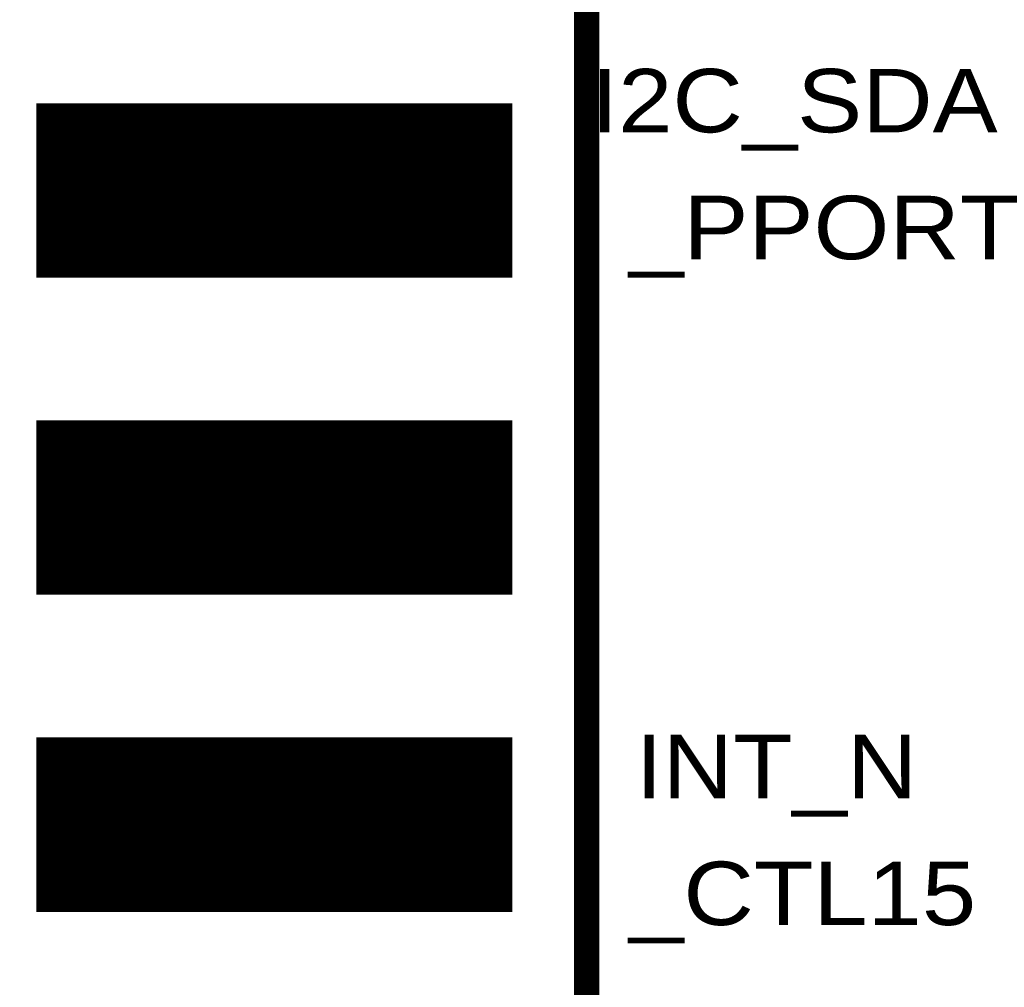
# Model space of a CAD drawing. Extents: x -0.1 to 58.6, y -0.1 to 66.1.
# Tile 17 of 29: x 21 to 28.8, y 31.9 to 39.6. Entities that reach past the tile are written whole.
import ezdxf

# ---------------------------------------------------------------- set-up
doc = ezdxf.new("R2010")
doc.units = 0
for name, color, linetype in [('PG_SILKSCREEN_TOP', 5, 'CONTINUOUS'), ('PIN_SOLDERMASK_TOP', 9, 'CONTINUOUS'), ('PIN_TOP', 8, 'CONTINUOUS')]:
    doc.layers.add(name, color=color, linetype=linetype)

msp = doc.modelspace()

# ---------------------------------------------------------------- linework, layer by layer
at = {"layer": 'PG_SILKSCREEN_TOP', "const_width": 0.2032}
msp.add_lwpolyline([(15.496217, 11.588999), (25.503817, 11.588999), (25.503817, 54.768999), (15.496217, 54.768999)], close=True, dxfattribs=at)
at = {"layer": 'PIN_SOLDERMASK_TOP', "const_width": 0.01}
for points in [[(21.101919, 37.5655), (21.101919, 38.952498), (24.901916, 38.952498), (24.901916, 37.5655)], [(21.101919, 35.0255), (21.101919, 36.412498), (24.901916, 36.412498), (24.901916, 35.0255)], [(21.101919, 32.4855), (21.101919, 33.872498), (24.901916, 33.872498), (24.901916, 32.4855)]]:
    msp.add_lwpolyline(points, close=True, dxfattribs=at)
for points in [[(21.101919, 38.949922), (24.901916, 38.949922)], [(21.101919, 38.939922), (24.901916, 38.939922)], [(21.101919, 38.929922), (24.901916, 38.929922)], [(21.101919, 38.919922), (24.901916, 38.919922)], [(21.101919, 38.909922), (24.901916, 38.909922)], [(21.101919, 38.899922), (24.901916, 38.899922)], [(21.101919, 38.889922), (24.901916, 38.889922)], [(21.101919, 38.879922), (24.901916, 38.879922)], [(21.101919, 38.869922), (24.901916, 38.869922)], [(21.101919, 38.859922), (24.901916, 38.859922)], [(21.101919, 38.849922), (24.901916, 38.849922)], [(21.101919, 38.839922), (24.901916, 38.839922)], [(21.101919, 38.829922), (24.901916, 38.829922)], [(21.101919, 38.819922), (24.901916, 38.819922)], [(21.101919, 38.809922), (24.901916, 38.809922)], [(21.101919, 38.799922), (24.901916, 38.799922)], [(21.101919, 38.789922), (24.901916, 38.789922)], [(21.101919, 38.779922), (24.901916, 38.779922)], [(21.101919, 38.769922), (24.901916, 38.769922)], [(21.101919, 38.759922), (24.901916, 38.759922)], [(21.101919, 38.749923), (24.901916, 38.749923)], [(21.101919, 38.739923), (24.901916, 38.739923)], [(21.101919, 38.729923), (24.901916, 38.729923)], [(21.101919, 38.719923), (24.901916, 38.719923)], [(21.101919, 38.709923), (24.901916, 38.709923)], [(21.101919, 38.699923), (24.901916, 38.699923)], [(21.101919, 38.689923), (24.901916, 38.689923)], [(21.101919, 38.679923), (24.901916, 38.679923)], [(21.101919, 38.669923), (24.901916, 38.669923)], [(21.101919, 38.659923), (24.901916, 38.659923)], [(21.101919, 38.649923), (24.901916, 38.649923)], [(21.101919, 38.639923), (24.901916, 38.639923)], [(21.101919, 38.629923), (24.901916, 38.629923)], [(21.101919, 38.619923), (24.901916, 38.619923)], [(21.101919, 38.609923), (24.901916, 38.609923)], [(21.101919, 38.599923), (24.901916, 38.599923)], [(21.101919, 38.589923), (24.901916, 38.589923)], [(21.101919, 38.579923), (24.901916, 38.579923)], [(21.101919, 38.569923), (24.901916, 38.569923)], [(21.101919, 38.559923), (24.901916, 38.559923)], [(21.101919, 38.549923), (24.901916, 38.549923)], [(21.101919, 38.539923), (24.901916, 38.539923)], [(21.101919, 38.529923), (24.901916, 38.529923)], [(21.101919, 38.519923), (24.901916, 38.519923)], [(21.101919, 38.509923), (24.901916, 38.509923)], [(21.101919, 38.499923), (24.901916, 38.499923)], [(21.101919, 38.489923), (24.901916, 38.489923)], [(21.101919, 38.479923), (24.901916, 38.479923)], [(21.101919, 38.469923), (24.901916, 38.469923)], [(21.101919, 38.459923), (24.901916, 38.459923)], [(21.101919, 38.449923), (24.901916, 38.449923)], [(21.101919, 38.439923), (24.901916, 38.439923)], [(21.101919, 38.429923), (24.901916, 38.429923)], [(21.101919, 38.419923), (24.901916, 38.419923)], [(21.101919, 38.409923), (24.901916, 38.409923)], [(21.101919, 38.399923), (24.901916, 38.399923)], [(21.101919, 38.389923), (24.901916, 38.389923)], [(21.101919, 38.379923), (24.901916, 38.379923)], [(21.101919, 38.369923), (24.901916, 38.369923)], [(21.101919, 38.359923), (24.901916, 38.359923)], [(21.101919, 38.349923), (24.901916, 38.349923)], [(21.101919, 38.339923), (24.901916, 38.339923)], [(21.101919, 38.329923), (24.901916, 38.329923)], [(21.101919, 38.319923), (24.901916, 38.319923)], [(21.101919, 38.309923), (24.901916, 38.309923)], [(21.101919, 38.299923), (24.901916, 38.299923)], [(21.101919, 38.289923), (24.901916, 38.289923)], [(21.101919, 38.279923), (24.901916, 38.279923)], [(21.101919, 38.269923), (24.901916, 38.269923)], [(21.101919, 38.259923), (24.901916, 38.259923)], [(21.101919, 38.249923), (24.901916, 38.249923)], [(21.101919, 38.239924), (24.901916, 38.239924)], [(21.101919, 38.229924), (24.901916, 38.229924)], [(21.101919, 38.219924), (24.901916, 38.219924)], [(21.101919, 38.209924), (24.901916, 38.209924)], [(21.101919, 38.199924), (24.901916, 38.199924)], [(21.101919, 38.189924), (24.901916, 38.189924)], [(21.101919, 38.179924), (24.901916, 38.179924)], [(21.101919, 38.169924), (24.901916, 38.169924)], [(21.101919, 38.159924), (24.901916, 38.159924)], [(21.101919, 38.149924), (24.901916, 38.149924)], [(21.101919, 38.139924), (24.901916, 38.139924)], [(21.101919, 38.129924), (24.901916, 38.129924)], [(21.101919, 38.119924), (24.901916, 38.119924)], [(21.101919, 38.109924), (24.901916, 38.109924)], [(21.101919, 38.099924), (24.901916, 38.099924)], [(21.101919, 38.089924), (24.901916, 38.089924)], [(21.101919, 38.079924), (24.901916, 38.079924)], [(21.101919, 38.069924), (24.901916, 38.069924)], [(21.101919, 38.059924), (24.901916, 38.059924)], [(21.101919, 38.049924), (24.901916, 38.049924)], [(21.101919, 38.039924), (24.901916, 38.039924)], [(21.101919, 38.029924), (24.901916, 38.029924)], [(21.101919, 38.019924), (24.901916, 38.019924)], [(21.101919, 38.009924), (24.901916, 38.009924)], [(21.101919, 37.999924), (24.901916, 37.999924)], [(21.101919, 37.989924), (24.901916, 37.989924)], [(21.101919, 37.979924), (24.901916, 37.979924)], [(21.101919, 37.969924), (24.901916, 37.969924)], [(21.101919, 37.959924), (24.901916, 37.959924)], [(21.101919, 37.949924), (24.901916, 37.949924)], [(21.101919, 37.939924), (24.901916, 37.939924)], [(21.101919, 37.929924), (24.901916, 37.929924)], [(21.101919, 37.919924), (24.901916, 37.919924)], [(21.101919, 37.909924), (24.901916, 37.909924)], [(21.101919, 37.899924), (24.901916, 37.899924)], [(21.101919, 37.889924), (24.901916, 37.889924)], [(21.101919, 37.879924), (24.901916, 37.879924)], [(21.101919, 37.869924), (24.901916, 37.869924)], [(21.101919, 37.859924), (24.901916, 37.859924)], [(21.101919, 37.849924), (24.901916, 37.849924)], [(21.101919, 37.839924), (24.901916, 37.839924)], [(21.101919, 37.829924), (24.901916, 37.829924)], [(21.101919, 37.819924), (24.901916, 37.819924)], [(21.101919, 37.809924), (24.901916, 37.809924)], [(21.101919, 37.799924), (24.901916, 37.799924)], [(21.101919, 37.789924), (24.901916, 37.789924)], [(21.101919, 37.779924), (24.901916, 37.779924)], [(21.101919, 37.769924), (24.901916, 37.769924)], [(21.101919, 37.759924), (24.901916, 37.759924)], [(21.101919, 37.749924), (24.901916, 37.749924)], [(21.101919, 37.739925), (24.901916, 37.739925)], [(21.101919, 37.729925), (24.901916, 37.729925)], [(21.101919, 37.719925), (24.901916, 37.719925)], [(21.101919, 37.709925), (24.901916, 37.709925)], [(21.101919, 37.699925), (24.901916, 37.699925)], [(21.101919, 37.689925), (24.901916, 37.689925)], [(21.101919, 37.679925), (24.901916, 37.679925)], [(21.101919, 37.669925), (24.901916, 37.669925)], [(21.101919, 37.659925), (24.901916, 37.659925)], [(21.101919, 37.649925), (24.901916, 37.649925)], [(21.101919, 37.639925), (24.901916, 37.639925)], [(21.101919, 37.629925), (24.901916, 37.629925)], [(21.101919, 37.619925), (24.901916, 37.619925)], [(21.101919, 37.609925), (24.901916, 37.609925)], [(21.101919, 37.599925), (24.901916, 37.599925)], [(21.101919, 37.589925), (24.901916, 37.589925)], [(21.101919, 37.579925), (24.901916, 37.579925)], [(21.101919, 37.569925), (24.901916, 37.569925)], [(21.101919, 36.409927), (24.901916, 36.409927)], [(21.101919, 36.399927), (24.901916, 36.399927)], [(21.101919, 36.389927), (24.901916, 36.389927)], [(21.101919, 36.379927), (24.901916, 36.379927)], [(21.101919, 36.369927), (24.901916, 36.369927)], [(21.101919, 36.359927), (24.901916, 36.359927)], [(21.101919, 36.349927), (24.901916, 36.349927)], [(21.101919, 36.339927), (24.901916, 36.339927)], [(21.101919, 36.329927), (24.901916, 36.329927)], [(21.101919, 36.319927), (24.901916, 36.319927)], [(21.101919, 36.309927), (24.901916, 36.309927)], [(21.101919, 36.299927), (24.901916, 36.299927)], [(21.101919, 36.289927), (24.901916, 36.289927)], [(21.101919, 36.279927), (24.901916, 36.279927)], [(21.101919, 36.269927), (24.901916, 36.269927)], [(21.101919, 36.259927), (24.901916, 36.259927)], [(21.101919, 36.249927), (24.901916, 36.249927)], [(21.101919, 36.239928), (24.901916, 36.239928)], [(21.101919, 36.229928), (24.901916, 36.229928)], [(21.101919, 36.219928), (24.901916, 36.219928)], [(21.101919, 36.209928), (24.901916, 36.209928)], [(21.101919, 36.199928), (24.901916, 36.199928)], [(21.101919, 36.189928), (24.901916, 36.189928)], [(21.101919, 36.179928), (24.901916, 36.179928)], [(21.101919, 36.169928), (24.901916, 36.169928)], [(21.101919, 36.159928), (24.901916, 36.159928)], [(21.101919, 36.149928), (24.901916, 36.149928)], [(21.101919, 36.139928), (24.901916, 36.139928)], [(21.101919, 36.129928), (24.901916, 36.129928)], [(21.101919, 36.119928), (24.901916, 36.119928)], [(21.101919, 36.109928), (24.901916, 36.109928)], [(21.101919, 36.099928), (24.901916, 36.099928)], [(21.101919, 36.089928), (24.901916, 36.089928)], [(21.101919, 36.079928), (24.901916, 36.079928)], [(21.101919, 36.069928), (24.901916, 36.069928)], [(21.101919, 36.059928), (24.901916, 36.059928)], [(21.101919, 36.049928), (24.901916, 36.049928)], [(21.101919, 36.039928), (24.901916, 36.039928)], [(21.101919, 36.029928), (24.901916, 36.029928)], [(21.101919, 36.019928), (24.901916, 36.019928)], [(21.101919, 36.009928), (24.901916, 36.009928)], [(21.101919, 35.999928), (24.901916, 35.999928)], [(21.101919, 35.989928), (24.901916, 35.989928)], [(21.101919, 35.979928), (24.901916, 35.979928)], [(21.101919, 35.969928), (24.901916, 35.969928)], [(21.101919, 35.959928), (24.901916, 35.959928)], [(21.101919, 35.949928), (24.901916, 35.949928)], [(21.101919, 35.939928), (24.901916, 35.939928)], [(21.101919, 35.929928), (24.901916, 35.929928)], [(21.101919, 35.919928), (24.901916, 35.919928)], [(21.101919, 35.909928), (24.901916, 35.909928)], [(21.101919, 35.899928), (24.901916, 35.899928)], [(21.101919, 35.889928), (24.901916, 35.889928)], [(21.101919, 35.879928), (24.901916, 35.879928)], [(21.101919, 35.869928), (24.901916, 35.869928)], [(21.101919, 35.859928), (24.901916, 35.859928)], [(21.101919, 35.849928), (24.901916, 35.849928)], [(21.101919, 35.839928), (24.901916, 35.839928)], [(21.101919, 35.829928), (24.901916, 35.829928)], [(21.101919, 35.819928), (24.901916, 35.819928)], [(21.101919, 35.809928), (24.901916, 35.809928)], [(21.101919, 35.799928), (24.901916, 35.799928)], [(21.101919, 35.789928), (24.901916, 35.789928)], [(21.101919, 35.779928), (24.901916, 35.779928)], [(21.101919, 35.769928), (24.901916, 35.769928)], [(21.101919, 35.759928), (24.901916, 35.759928)], [(21.101919, 35.749928), (24.901916, 35.749928)], [(21.101919, 35.739929), (24.901916, 35.739929)], [(21.101919, 35.729929), (24.901916, 35.729929)], [(21.101919, 35.719929), (24.901916, 35.719929)], [(21.101919, 35.709929), (24.901916, 35.709929)], [(21.101919, 35.699929), (24.901916, 35.699929)], [(21.101919, 35.689929), (24.901916, 35.689929)], [(21.101919, 35.679929), (24.901916, 35.679929)], [(21.101919, 35.669929), (24.901916, 35.669929)], [(21.101919, 35.659929), (24.901916, 35.659929)], [(21.101919, 35.649929), (24.901916, 35.649929)], [(21.101919, 35.639929), (24.901916, 35.639929)], [(21.101919, 35.629929), (24.901916, 35.629929)], [(21.101919, 35.619929), (24.901916, 35.619929)], [(21.101919, 35.609929), (24.901916, 35.609929)], [(21.101919, 35.599929), (24.901916, 35.599929)], [(21.101919, 35.589929), (24.901916, 35.589929)], [(21.101919, 35.579929), (24.901916, 35.579929)], [(21.101919, 35.569929), (24.901916, 35.569929)], [(21.101919, 35.559929), (24.901916, 35.559929)], [(21.101919, 35.549929), (24.901916, 35.549929)], [(21.101919, 35.539929), (24.901916, 35.539929)], [(21.101919, 35.529929), (24.901916, 35.529929)], [(21.101919, 35.519929), (24.901916, 35.519929)], [(21.101919, 35.509929), (24.901916, 35.509929)], [(21.101919, 35.499929), (24.901916, 35.499929)], [(21.101919, 35.489929), (24.901916, 35.489929)], [(21.101919, 35.479929), (24.901916, 35.479929)], [(21.101919, 35.469929), (24.901916, 35.469929)], [(21.101919, 35.459929), (24.901916, 35.459929)], [(21.101919, 35.449929), (24.901916, 35.449929)], [(21.101919, 35.439929), (24.901916, 35.439929)], [(21.101919, 35.429929), (24.901916, 35.429929)], [(21.101919, 35.419929), (24.901916, 35.419929)], [(21.101919, 35.409929), (24.901916, 35.409929)], [(21.101919, 35.399929), (24.901916, 35.399929)], [(21.101919, 35.389929), (24.901916, 35.389929)], [(21.101919, 35.379929), (24.901916, 35.379929)], [(21.101919, 35.369929), (24.901916, 35.369929)], [(21.101919, 35.359929), (24.901916, 35.359929)], [(21.101919, 35.349929), (24.901916, 35.349929)], [(21.101919, 35.339929), (24.901916, 35.339929)], [(21.101919, 35.329929), (24.901916, 35.329929)], [(21.101919, 35.319929), (24.901916, 35.319929)], [(21.101919, 35.309929), (24.901916, 35.309929)], [(21.101919, 35.299929), (24.901916, 35.299929)], [(21.101919, 35.289929), (24.901916, 35.289929)], [(21.101919, 35.279929), (24.901916, 35.279929)], [(21.101919, 35.269929), (24.901916, 35.269929)], [(21.101919, 35.259929), (24.901916, 35.259929)], [(21.101919, 35.24993), (24.901916, 35.24993)], [(21.101919, 35.23993), (24.901916, 35.23993)], [(21.101919, 35.22993), (24.901916, 35.22993)], [(21.101919, 35.21993), (24.901916, 35.21993)], [(21.101919, 35.20993), (24.901916, 35.20993)], [(21.101919, 35.19993), (24.901916, 35.19993)], [(21.101919, 35.18993), (24.901916, 35.18993)], [(21.101919, 35.17993), (24.901916, 35.17993)], [(21.101919, 35.16993), (24.901916, 35.16993)], [(21.101919, 35.15993), (24.901916, 35.15993)], [(21.101919, 35.14993), (24.901916, 35.14993)], [(21.101919, 35.13993), (24.901916, 35.13993)], [(21.101919, 35.12993), (24.901916, 35.12993)], [(21.101919, 35.11993), (24.901916, 35.11993)], [(21.101919, 35.10993), (24.901916, 35.10993)], [(21.101919, 35.09993), (24.901916, 35.09993)], [(21.101919, 35.08993), (24.901916, 35.08993)], [(21.101919, 35.07993), (24.901916, 35.07993)], [(21.101919, 35.06993), (24.901916, 35.06993)], [(21.101919, 35.05993), (24.901916, 35.05993)], [(21.101919, 35.04993), (24.901916, 35.04993)], [(21.101919, 35.03993), (24.901916, 35.03993)], [(21.101919, 35.02993), (24.901916, 35.02993)], [(21.101919, 33.869932), (24.901916, 33.869932)], [(21.101919, 33.859932), (24.901916, 33.859932)], [(21.101919, 33.849932), (24.901916, 33.849932)], [(21.101919, 33.839932), (24.901916, 33.839932)], [(21.101919, 33.829932), (24.901916, 33.829932)], [(21.101919, 33.819932), (24.901916, 33.819932)], [(21.101919, 33.809932), (24.901916, 33.809932)], [(21.101919, 33.799932), (24.901916, 33.799932)], [(21.101919, 33.789932), (24.901916, 33.789932)], [(21.101919, 33.779932), (24.901916, 33.779932)], [(21.101919, 33.769932), (24.901916, 33.769932)], [(21.101919, 33.759932), (24.901916, 33.759932)], [(21.101919, 33.749933), (24.901916, 33.749933)], [(21.101919, 33.739933), (24.901916, 33.739933)], [(21.101919, 33.729933), (24.901916, 33.729933)], [(21.101919, 33.719933), (24.901916, 33.719933)], [(21.101919, 33.709933), (24.901916, 33.709933)], [(21.101919, 33.699933), (24.901916, 33.699933)], [(21.101919, 33.689933), (24.901916, 33.689933)], [(21.101919, 33.679933), (24.901916, 33.679933)], [(21.101919, 33.669933), (24.901916, 33.669933)], [(21.101919, 33.659933), (24.901916, 33.659933)], [(21.101919, 33.649933), (24.901916, 33.649933)], [(21.101919, 33.639933), (24.901916, 33.639933)], [(21.101919, 33.629933), (24.901916, 33.629933)], [(21.101919, 33.619933), (24.901916, 33.619933)], [(21.101919, 33.609933), (24.901916, 33.609933)], [(21.101919, 33.599933), (24.901916, 33.599933)], [(21.101919, 33.589933), (24.901916, 33.589933)], [(21.101919, 33.579933), (24.901916, 33.579933)], [(21.101919, 33.569933), (24.901916, 33.569933)], [(21.101919, 33.559933), (24.901916, 33.559933)], [(21.101919, 33.549933), (24.901916, 33.549933)], [(21.101919, 33.539933), (24.901916, 33.539933)], [(21.101919, 33.529933), (24.901916, 33.529933)], [(21.101919, 33.519933), (24.901916, 33.519933)], [(21.101919, 33.509933), (24.901916, 33.509933)], [(21.101919, 33.499933), (24.901916, 33.499933)], [(21.101919, 33.489933), (24.901916, 33.489933)], [(21.101919, 33.479933), (24.901916, 33.479933)], [(21.101919, 33.469933), (24.901916, 33.469933)], [(21.101919, 33.459933), (24.901916, 33.459933)], [(21.101919, 33.449933), (24.901916, 33.449933)], [(21.101919, 33.439933), (24.901916, 33.439933)], [(21.101919, 33.429933), (24.901916, 33.429933)], [(21.101919, 33.419933), (24.901916, 33.419933)], [(21.101919, 33.409933), (24.901916, 33.409933)], [(21.101919, 33.399933), (24.901916, 33.399933)], [(21.101919, 33.389933), (24.901916, 33.389933)], [(21.101919, 33.379933), (24.901916, 33.379933)], [(21.101919, 33.369933), (24.901916, 33.369933)], [(21.101919, 33.359933), (24.901916, 33.359933)], [(21.101919, 33.349933), (24.901916, 33.349933)], [(21.101919, 33.339933), (24.901916, 33.339933)], [(21.101919, 33.329933), (24.901916, 33.329933)], [(21.101919, 33.319933), (24.901916, 33.319933)], [(21.101919, 33.309933), (24.901916, 33.309933)], [(21.101919, 33.299933), (24.901916, 33.299933)], [(21.101919, 33.289933), (24.901916, 33.289933)], [(21.101919, 33.279933), (24.901916, 33.279933)], [(21.101919, 33.269933), (24.901916, 33.269933)], [(21.101919, 33.259933), (24.901916, 33.259933)], [(21.101919, 33.249933), (24.901916, 33.249933)], [(21.101919, 33.239934), (24.901916, 33.239934)], [(21.101919, 33.229934), (24.901916, 33.229934)], [(21.101919, 33.219934), (24.901916, 33.219934)], [(21.101919, 33.209934), (24.901916, 33.209934)], [(21.101919, 33.199934), (24.901916, 33.199934)], [(21.101919, 33.189934), (24.901916, 33.189934)], [(21.101919, 33.179934), (24.901916, 33.179934)], [(21.101919, 33.169934), (24.901916, 33.169934)], [(21.101919, 33.159934), (24.901916, 33.159934)], [(21.101919, 33.149934), (24.901916, 33.149934)], [(21.101919, 33.139934), (24.901916, 33.139934)], [(21.101919, 33.129934), (24.901916, 33.129934)], [(21.101919, 33.119934), (24.901916, 33.119934)], [(21.101919, 33.109934), (24.901916, 33.109934)], [(21.101919, 33.099934), (24.901916, 33.099934)], [(21.101919, 33.089934), (24.901916, 33.089934)], [(21.101919, 33.079934), (24.901916, 33.079934)], [(21.101919, 33.069934), (24.901916, 33.069934)], [(21.101919, 33.059934), (24.901916, 33.059934)], [(21.101919, 33.049934), (24.901916, 33.049934)], [(21.101919, 33.039934), (24.901916, 33.039934)], [(21.101919, 33.029934), (24.901916, 33.029934)], [(21.101919, 33.019934), (24.901916, 33.019934)], [(21.101919, 33.009934), (24.901916, 33.009934)], [(21.101919, 32.999934), (24.901916, 32.999934)], [(21.101919, 32.989934), (24.901916, 32.989934)], [(21.101919, 32.979934), (24.901916, 32.979934)], [(21.101919, 32.969934), (24.901916, 32.969934)], [(21.101919, 32.959934), (24.901916, 32.959934)], [(21.101919, 32.949934), (24.901916, 32.949934)], [(21.101919, 32.939934), (24.901916, 32.939934)], [(21.101919, 32.929934), (24.901916, 32.929934)], [(21.101919, 32.919934), (24.901916, 32.919934)], [(21.101919, 32.909934), (24.901916, 32.909934)], [(21.101919, 32.899934), (24.901916, 32.899934)], [(21.101919, 32.889934), (24.901916, 32.889934)], [(21.101919, 32.879934), (24.901916, 32.879934)], [(21.101919, 32.869934), (24.901916, 32.869934)], [(21.101919, 32.859934), (24.901916, 32.859934)], [(21.101919, 32.849934), (24.901916, 32.849934)], [(21.101919, 32.839934), (24.901916, 32.839934)], [(21.101919, 32.829934), (24.901916, 32.829934)], [(21.101919, 32.819934), (24.901916, 32.819934)], [(21.101919, 32.809934), (24.901916, 32.809934)], [(21.101919, 32.799934), (24.901916, 32.799934)], [(21.101919, 32.789934), (24.901916, 32.789934)], [(21.101919, 32.779934), (24.901916, 32.779934)], [(21.101919, 32.769934), (24.901916, 32.769934)], [(21.101919, 32.759934), (24.901916, 32.759934)], [(21.101919, 32.749935), (24.901916, 32.749935)], [(21.101919, 32.739935), (24.901916, 32.739935)], [(21.101919, 32.729935), (24.901916, 32.729935)], [(21.101919, 32.719935), (24.901916, 32.719935)], [(21.101919, 32.709935), (24.901916, 32.709935)], [(21.101919, 32.699935), (24.901916, 32.699935)], [(21.101919, 32.689935), (24.901916, 32.689935)], [(21.101919, 32.679935), (24.901916, 32.679935)], [(21.101919, 32.669935), (24.901916, 32.669935)], [(21.101919, 32.659935), (24.901916, 32.659935)], [(21.101919, 32.649935), (24.901916, 32.649935)], [(21.101919, 32.639935), (24.901916, 32.639935)], [(21.101919, 32.629935), (24.901916, 32.629935)], [(21.101919, 32.619935), (24.901916, 32.619935)], [(21.101919, 32.609935), (24.901916, 32.609935)], [(21.101919, 32.599935), (24.901916, 32.599935)], [(21.101919, 32.589935), (24.901916, 32.589935)], [(21.101919, 32.579935), (24.901916, 32.579935)], [(21.101919, 32.569935), (24.901916, 32.569935)], [(21.101919, 32.559935), (24.901916, 32.559935)], [(21.101919, 32.549935), (24.901916, 32.549935)], [(21.101919, 32.539935), (24.901916, 32.539935)], [(21.101919, 32.529935), (24.901916, 32.529935)], [(21.101919, 32.519935), (24.901916, 32.519935)], [(21.101919, 32.509935), (24.901916, 32.509935)], [(21.101919, 32.499935), (24.901916, 32.499935)], [(21.101919, 32.489935), (24.901916, 32.489935)]]:
    msp.add_lwpolyline(points, dxfattribs=at)
at = {"layer": 'PIN_TOP', "const_width": 0.01}
for points in [[(21.165419, 37.629), (21.165419, 38.888998), (24.838416, 38.888998), (24.838416, 37.629)], [(21.165419, 35.089), (21.165419, 36.348998), (24.838416, 36.348998), (24.838416, 35.089)], [(21.165419, 32.549), (21.165419, 33.808998), (24.838416, 33.808998), (24.838416, 32.549)]]:
    msp.add_lwpolyline(points, close=True, dxfattribs=at)
for points in [[(21.165419, 38.879922), (24.838416, 38.879922)], [(21.165419, 38.869922), (24.838416, 38.869922)], [(21.165419, 38.859922), (24.838416, 38.859922)], [(21.165419, 38.849922), (24.838416, 38.849922)], [(21.165419, 38.839922), (24.838416, 38.839922)], [(21.165419, 38.829922), (24.838416, 38.829922)], [(21.165419, 38.819922), (24.838416, 38.819922)], [(21.165419, 38.809922), (24.838416, 38.809922)], [(21.165419, 38.799922), (24.838416, 38.799922)], [(21.165419, 38.789922), (24.838416, 38.789922)], [(21.165419, 38.779922), (24.838416, 38.779922)], [(21.165419, 38.769922), (24.838416, 38.769922)], [(21.165419, 38.759922), (24.838416, 38.759922)], [(21.165419, 38.749923), (24.838416, 38.749923)], [(21.165419, 38.739923), (24.838416, 38.739923)], [(21.165419, 38.729923), (24.838416, 38.729923)], [(21.165419, 38.719923), (24.838416, 38.719923)], [(21.165419, 38.709923), (24.838416, 38.709923)], [(21.165419, 38.699923), (24.838416, 38.699923)], [(21.165419, 38.689923), (24.838416, 38.689923)], [(21.165419, 38.679923), (24.838416, 38.679923)], [(21.165419, 38.669923), (24.838416, 38.669923)], [(21.165419, 38.659923), (24.838416, 38.659923)], [(21.165419, 38.649923), (24.838416, 38.649923)], [(21.165419, 38.639923), (24.838416, 38.639923)], [(21.165419, 38.629923), (24.838416, 38.629923)], [(21.165419, 38.619923), (24.838416, 38.619923)], [(21.165419, 38.609923), (24.838416, 38.609923)], [(21.165419, 38.599923), (24.838416, 38.599923)], [(21.165419, 38.589923), (24.838416, 38.589923)], [(21.165419, 38.579923), (24.838416, 38.579923)], [(21.165419, 38.569923), (24.838416, 38.569923)], [(21.165419, 38.559923), (24.838416, 38.559923)], [(21.165419, 38.549923), (24.838416, 38.549923)], [(21.165419, 38.539923), (24.838416, 38.539923)], [(21.165419, 38.529923), (24.838416, 38.529923)], [(21.165419, 38.519923), (24.838416, 38.519923)], [(21.165419, 38.509923), (24.838416, 38.509923)], [(21.165419, 38.499923), (24.838416, 38.499923)], [(21.165419, 38.489923), (24.838416, 38.489923)], [(21.165419, 38.479923), (24.838416, 38.479923)], [(21.165419, 38.469923), (24.838416, 38.469923)], [(21.165419, 38.459923), (24.838416, 38.459923)], [(21.165419, 38.449923), (24.838416, 38.449923)], [(21.165419, 38.439923), (24.838416, 38.439923)], [(21.165419, 38.429923), (24.838416, 38.429923)], [(21.165419, 38.419923), (24.838416, 38.419923)], [(21.165419, 38.409923), (24.838416, 38.409923)], [(21.165419, 38.399923), (24.838416, 38.399923)], [(21.165419, 38.389923), (24.838416, 38.389923)], [(21.165419, 38.379923), (24.838416, 38.379923)], [(21.165419, 38.369923), (24.838416, 38.369923)], [(21.165419, 38.359923), (24.838416, 38.359923)], [(21.165419, 38.349923), (24.838416, 38.349923)], [(21.165419, 38.339923), (24.838416, 38.339923)], [(21.165419, 38.329923), (24.838416, 38.329923)], [(21.165419, 38.319923), (24.838416, 38.319923)], [(21.165419, 38.309923), (24.838416, 38.309923)], [(21.165419, 38.299923), (24.838416, 38.299923)], [(21.165419, 38.289923), (24.838416, 38.289923)], [(21.165419, 38.279923), (24.838416, 38.279923)], [(21.165419, 38.269923), (24.838416, 38.269923)], [(21.165419, 38.259923), (24.838416, 38.259923)], [(21.165419, 38.249923), (24.838416, 38.249923)], [(21.165419, 38.239924), (24.838416, 38.239924)], [(21.165419, 38.229924), (24.838416, 38.229924)], [(21.165419, 38.219924), (24.838416, 38.219924)], [(21.165419, 38.209924), (24.838416, 38.209924)], [(21.165419, 38.199924), (24.838416, 38.199924)], [(21.165419, 38.189924), (24.838416, 38.189924)], [(21.165419, 38.179924), (24.838416, 38.179924)], [(21.165419, 38.169924), (24.838416, 38.169924)], [(21.165419, 38.159924), (24.838416, 38.159924)], [(21.165419, 38.149924), (24.838416, 38.149924)], [(21.165419, 38.139924), (24.838416, 38.139924)], [(21.165419, 38.129924), (24.838416, 38.129924)], [(21.165419, 38.119924), (24.838416, 38.119924)], [(21.165419, 38.109924), (24.838416, 38.109924)], [(21.165419, 38.099924), (24.838416, 38.099924)], [(21.165419, 38.089924), (24.838416, 38.089924)], [(21.165419, 38.079924), (24.838416, 38.079924)], [(21.165419, 38.069924), (24.838416, 38.069924)], [(21.165419, 38.059924), (24.838416, 38.059924)], [(21.165419, 38.049924), (24.838416, 38.049924)], [(21.165419, 38.039924), (24.838416, 38.039924)], [(21.165419, 38.029924), (24.838416, 38.029924)], [(21.165419, 38.019924), (24.838416, 38.019924)], [(21.165419, 38.009924), (24.838416, 38.009924)], [(21.165419, 37.999924), (24.838416, 37.999924)], [(21.165419, 37.989924), (24.838416, 37.989924)], [(21.165419, 37.979924), (24.838416, 37.979924)], [(21.165419, 37.969924), (24.838416, 37.969924)], [(21.165419, 37.959924), (24.838416, 37.959924)], [(21.165419, 37.949924), (24.838416, 37.949924)], [(21.165419, 37.939924), (24.838416, 37.939924)], [(21.165419, 37.929924), (24.838416, 37.929924)], [(21.165419, 37.919924), (24.838416, 37.919924)], [(21.165419, 37.909924), (24.838416, 37.909924)], [(21.165419, 37.899924), (24.838416, 37.899924)], [(21.165419, 37.889924), (24.838416, 37.889924)], [(21.165419, 37.879924), (24.838416, 37.879924)], [(21.165419, 37.869924), (24.838416, 37.869924)], [(21.165419, 37.859924), (24.838416, 37.859924)], [(21.165419, 37.849924), (24.838416, 37.849924)], [(21.165419, 37.839924), (24.838416, 37.839924)], [(21.165419, 37.829924), (24.838416, 37.829924)], [(21.165419, 37.819924), (24.838416, 37.819924)], [(21.165419, 37.809924), (24.838416, 37.809924)], [(21.165419, 37.799924), (24.838416, 37.799924)], [(21.165419, 37.789924), (24.838416, 37.789924)], [(21.165419, 37.779924), (24.838416, 37.779924)], [(21.165419, 37.769924), (24.838416, 37.769924)], [(21.165419, 37.759924), (24.838416, 37.759924)], [(21.165419, 37.749924), (24.838416, 37.749924)], [(21.165419, 37.739925), (24.838416, 37.739925)], [(21.165419, 37.729925), (24.838416, 37.729925)], [(21.165419, 37.719925), (24.838416, 37.719925)], [(21.165419, 37.709925), (24.838416, 37.709925)], [(21.165419, 37.699925), (24.838416, 37.699925)], [(21.165419, 37.689925), (24.838416, 37.689925)], [(21.165419, 37.679925), (24.838416, 37.679925)], [(21.165419, 37.669925), (24.838416, 37.669925)], [(21.165419, 37.659925), (24.838416, 37.659925)], [(21.165419, 37.649925), (24.838416, 37.649925)], [(21.165419, 37.639925), (24.838416, 37.639925)], [(21.165419, 37.629925), (24.838416, 37.629925)], [(21.165419, 36.339927), (24.838416, 36.339927)], [(21.165419, 36.329927), (24.838416, 36.329927)], [(21.165419, 36.319927), (24.838416, 36.319927)], [(21.165419, 36.309927), (24.838416, 36.309927)], [(21.165419, 36.299927), (24.838416, 36.299927)], [(21.165419, 36.289927), (24.838416, 36.289927)], [(21.165419, 36.279927), (24.838416, 36.279927)], [(21.165419, 36.269927), (24.838416, 36.269927)], [(21.165419, 36.259927), (24.838416, 36.259927)], [(21.165419, 36.249927), (24.838416, 36.249927)], [(21.165419, 36.239928), (24.838416, 36.239928)], [(21.165419, 36.229928), (24.838416, 36.229928)], [(21.165419, 36.219928), (24.838416, 36.219928)], [(21.165419, 36.209928), (24.838416, 36.209928)], [(21.165419, 36.199928), (24.838416, 36.199928)], [(21.165419, 36.189928), (24.838416, 36.189928)], [(21.165419, 36.179928), (24.838416, 36.179928)], [(21.165419, 36.169928), (24.838416, 36.169928)], [(21.165419, 36.159928), (24.838416, 36.159928)], [(21.165419, 36.149928), (24.838416, 36.149928)], [(21.165419, 36.139928), (24.838416, 36.139928)], [(21.165419, 36.129928), (24.838416, 36.129928)], [(21.165419, 36.119928), (24.838416, 36.119928)], [(21.165419, 36.109928), (24.838416, 36.109928)], [(21.165419, 36.099928), (24.838416, 36.099928)], [(21.165419, 36.089928), (24.838416, 36.089928)], [(21.165419, 36.079928), (24.838416, 36.079928)], [(21.165419, 36.069928), (24.838416, 36.069928)], [(21.165419, 36.059928), (24.838416, 36.059928)], [(21.165419, 36.049928), (24.838416, 36.049928)], [(21.165419, 36.039928), (24.838416, 36.039928)], [(21.165419, 36.029928), (24.838416, 36.029928)], [(21.165419, 36.019928), (24.838416, 36.019928)], [(21.165419, 36.009928), (24.838416, 36.009928)], [(21.165419, 35.999928), (24.838416, 35.999928)], [(21.165419, 35.989928), (24.838416, 35.989928)], [(21.165419, 35.979928), (24.838416, 35.979928)], [(21.165419, 35.969928), (24.838416, 35.969928)], [(21.165419, 35.959928), (24.838416, 35.959928)], [(21.165419, 35.949928), (24.838416, 35.949928)], [(21.165419, 35.939928), (24.838416, 35.939928)], [(21.165419, 35.929928), (24.838416, 35.929928)], [(21.165419, 35.919928), (24.838416, 35.919928)], [(21.165419, 35.909928), (24.838416, 35.909928)], [(21.165419, 35.899928), (24.838416, 35.899928)], [(21.165419, 35.889928), (24.838416, 35.889928)], [(21.165419, 35.879928), (24.838416, 35.879928)], [(21.165419, 35.869928), (24.838416, 35.869928)], [(21.165419, 35.859928), (24.838416, 35.859928)], [(21.165419, 35.849928), (24.838416, 35.849928)], [(21.165419, 35.839928), (24.838416, 35.839928)], [(21.165419, 35.829928), (24.838416, 35.829928)], [(21.165419, 35.819928), (24.838416, 35.819928)], [(21.165419, 35.809928), (24.838416, 35.809928)], [(21.165419, 35.799928), (24.838416, 35.799928)], [(21.165419, 35.789928), (24.838416, 35.789928)], [(21.165419, 35.779928), (24.838416, 35.779928)], [(21.165419, 35.769928), (24.838416, 35.769928)], [(21.165419, 35.759928), (24.838416, 35.759928)], [(21.165419, 35.749928), (24.838416, 35.749928)], [(21.165419, 35.739929), (24.838416, 35.739929)], [(21.165419, 35.729929), (24.838416, 35.729929)], [(21.165419, 35.719929), (24.838416, 35.719929)], [(21.165419, 35.709929), (24.838416, 35.709929)], [(21.165419, 35.699929), (24.838416, 35.699929)], [(21.165419, 35.689929), (24.838416, 35.689929)], [(21.165419, 35.679929), (24.838416, 35.679929)], [(21.165419, 35.669929), (24.838416, 35.669929)], [(21.165419, 35.659929), (24.838416, 35.659929)], [(21.165419, 35.649929), (24.838416, 35.649929)], [(21.165419, 35.639929), (24.838416, 35.639929)], [(21.165419, 35.629929), (24.838416, 35.629929)], [(21.165419, 35.619929), (24.838416, 35.619929)], [(21.165419, 35.609929), (24.838416, 35.609929)], [(21.165419, 35.599929), (24.838416, 35.599929)], [(21.165419, 35.589929), (24.838416, 35.589929)], [(21.165419, 35.579929), (24.838416, 35.579929)], [(21.165419, 35.569929), (24.838416, 35.569929)], [(21.165419, 35.559929), (24.838416, 35.559929)], [(21.165419, 35.549929), (24.838416, 35.549929)], [(21.165419, 35.539929), (24.838416, 35.539929)], [(21.165419, 35.529929), (24.838416, 35.529929)], [(21.165419, 35.519929), (24.838416, 35.519929)], [(21.165419, 35.509929), (24.838416, 35.509929)], [(21.165419, 35.499929), (24.838416, 35.499929)], [(21.165419, 35.489929), (24.838416, 35.489929)], [(21.165419, 35.479929), (24.838416, 35.479929)], [(21.165419, 35.469929), (24.838416, 35.469929)], [(21.165419, 35.459929), (24.838416, 35.459929)], [(21.165419, 35.449929), (24.838416, 35.449929)], [(21.165419, 35.439929), (24.838416, 35.439929)], [(21.165419, 35.429929), (24.838416, 35.429929)], [(21.165419, 35.419929), (24.838416, 35.419929)], [(21.165419, 35.409929), (24.838416, 35.409929)], [(21.165419, 35.399929), (24.838416, 35.399929)], [(21.165419, 35.389929), (24.838416, 35.389929)], [(21.165419, 35.379929), (24.838416, 35.379929)], [(21.165419, 35.369929), (24.838416, 35.369929)], [(21.165419, 35.359929), (24.838416, 35.359929)], [(21.165419, 35.349929), (24.838416, 35.349929)], [(21.165419, 35.339929), (24.838416, 35.339929)], [(21.165419, 35.329929), (24.838416, 35.329929)], [(21.165419, 35.319929), (24.838416, 35.319929)], [(21.165419, 35.309929), (24.838416, 35.309929)], [(21.165419, 35.299929), (24.838416, 35.299929)], [(21.165419, 35.289929), (24.838416, 35.289929)], [(21.165419, 35.279929), (24.838416, 35.279929)], [(21.165419, 35.269929), (24.838416, 35.269929)], [(21.165419, 35.259929), (24.838416, 35.259929)], [(21.165419, 35.24993), (24.838416, 35.24993)], [(21.165419, 35.23993), (24.838416, 35.23993)], [(21.165419, 35.22993), (24.838416, 35.22993)], [(21.165419, 35.21993), (24.838416, 35.21993)], [(21.165419, 35.20993), (24.838416, 35.20993)], [(21.165419, 35.19993), (24.838416, 35.19993)], [(21.165419, 35.18993), (24.838416, 35.18993)], [(21.165419, 35.17993), (24.838416, 35.17993)], [(21.165419, 35.16993), (24.838416, 35.16993)], [(21.165419, 35.15993), (24.838416, 35.15993)], [(21.165419, 35.14993), (24.838416, 35.14993)], [(21.165419, 35.13993), (24.838416, 35.13993)], [(21.165419, 35.12993), (24.838416, 35.12993)], [(21.165419, 35.11993), (24.838416, 35.11993)], [(21.165419, 35.10993), (24.838416, 35.10993)], [(21.165419, 35.09993), (24.838416, 35.09993)], [(21.165419, 35.08993), (24.838416, 35.08993)], [(21.165419, 33.799932), (24.838416, 33.799932)], [(21.165419, 33.789932), (24.838416, 33.789932)], [(21.165419, 33.779932), (24.838416, 33.779932)], [(21.165419, 33.769932), (24.838416, 33.769932)], [(21.165419, 33.759932), (24.838416, 33.759932)], [(21.165419, 33.749933), (24.838416, 33.749933)], [(21.165419, 33.739933), (24.838416, 33.739933)], [(21.165419, 33.729933), (24.838416, 33.729933)], [(21.165419, 33.719933), (24.838416, 33.719933)], [(21.165419, 33.709933), (24.838416, 33.709933)], [(21.165419, 33.699933), (24.838416, 33.699933)], [(21.165419, 33.689933), (24.838416, 33.689933)], [(21.165419, 33.679933), (24.838416, 33.679933)], [(21.165419, 33.669933), (24.838416, 33.669933)], [(21.165419, 33.659933), (24.838416, 33.659933)], [(21.165419, 33.649933), (24.838416, 33.649933)], [(21.165419, 33.639933), (24.838416, 33.639933)], [(21.165419, 33.629933), (24.838416, 33.629933)], [(21.165419, 33.619933), (24.838416, 33.619933)], [(21.165419, 33.609933), (24.838416, 33.609933)], [(21.165419, 33.599933), (24.838416, 33.599933)], [(21.165419, 33.589933), (24.838416, 33.589933)], [(21.165419, 33.579933), (24.838416, 33.579933)], [(21.165419, 33.569933), (24.838416, 33.569933)], [(21.165419, 33.559933), (24.838416, 33.559933)], [(21.165419, 33.549933), (24.838416, 33.549933)], [(21.165419, 33.539933), (24.838416, 33.539933)], [(21.165419, 33.529933), (24.838416, 33.529933)], [(21.165419, 33.519933), (24.838416, 33.519933)], [(21.165419, 33.509933), (24.838416, 33.509933)], [(21.165419, 33.499933), (24.838416, 33.499933)], [(21.165419, 33.489933), (24.838416, 33.489933)], [(21.165419, 33.479933), (24.838416, 33.479933)], [(21.165419, 33.469933), (24.838416, 33.469933)], [(21.165419, 33.459933), (24.838416, 33.459933)], [(21.165419, 33.449933), (24.838416, 33.449933)], [(21.165419, 33.439933), (24.838416, 33.439933)], [(21.165419, 33.429933), (24.838416, 33.429933)], [(21.165419, 33.419933), (24.838416, 33.419933)], [(21.165419, 33.409933), (24.838416, 33.409933)], [(21.165419, 33.399933), (24.838416, 33.399933)], [(21.165419, 33.389933), (24.838416, 33.389933)], [(21.165419, 33.379933), (24.838416, 33.379933)], [(21.165419, 33.369933), (24.838416, 33.369933)], [(21.165419, 33.359933), (24.838416, 33.359933)], [(21.165419, 33.349933), (24.838416, 33.349933)], [(21.165419, 33.339933), (24.838416, 33.339933)], [(21.165419, 33.329933), (24.838416, 33.329933)], [(21.165419, 33.319933), (24.838416, 33.319933)], [(21.165419, 33.309933), (24.838416, 33.309933)], [(21.165419, 33.299933), (24.838416, 33.299933)], [(21.165419, 33.289933), (24.838416, 33.289933)], [(21.165419, 33.279933), (24.838416, 33.279933)], [(21.165419, 33.269933), (24.838416, 33.269933)], [(21.165419, 33.259933), (24.838416, 33.259933)], [(21.165419, 33.249933), (24.838416, 33.249933)], [(21.165419, 33.239934), (24.838416, 33.239934)], [(21.165419, 33.229934), (24.838416, 33.229934)], [(21.165419, 33.219934), (24.838416, 33.219934)], [(21.165419, 33.209934), (24.838416, 33.209934)], [(21.165419, 33.199934), (24.838416, 33.199934)], [(21.165419, 33.189934), (24.838416, 33.189934)], [(21.165419, 33.179934), (24.838416, 33.179934)], [(21.165419, 33.169934), (24.838416, 33.169934)], [(21.165419, 33.159934), (24.838416, 33.159934)], [(21.165419, 33.149934), (24.838416, 33.149934)], [(21.165419, 33.139934), (24.838416, 33.139934)], [(21.165419, 33.129934), (24.838416, 33.129934)], [(21.165419, 33.119934), (24.838416, 33.119934)], [(21.165419, 33.109934), (24.838416, 33.109934)], [(21.165419, 33.099934), (24.838416, 33.099934)], [(21.165419, 33.089934), (24.838416, 33.089934)], [(21.165419, 33.079934), (24.838416, 33.079934)], [(21.165419, 33.069934), (24.838416, 33.069934)], [(21.165419, 33.059934), (24.838416, 33.059934)], [(21.165419, 33.049934), (24.838416, 33.049934)], [(21.165419, 33.039934), (24.838416, 33.039934)], [(21.165419, 33.029934), (24.838416, 33.029934)], [(21.165419, 33.019934), (24.838416, 33.019934)], [(21.165419, 33.009934), (24.838416, 33.009934)], [(21.165419, 32.999934), (24.838416, 32.999934)], [(21.165419, 32.989934), (24.838416, 32.989934)], [(21.165419, 32.979934), (24.838416, 32.979934)], [(21.165419, 32.969934), (24.838416, 32.969934)], [(21.165419, 32.959934), (24.838416, 32.959934)], [(21.165419, 32.949934), (24.838416, 32.949934)], [(21.165419, 32.939934), (24.838416, 32.939934)], [(21.165419, 32.929934), (24.838416, 32.929934)], [(21.165419, 32.919934), (24.838416, 32.919934)], [(21.165419, 32.909934), (24.838416, 32.909934)], [(21.165419, 32.899934), (24.838416, 32.899934)], [(21.165419, 32.889934), (24.838416, 32.889934)], [(21.165419, 32.879934), (24.838416, 32.879934)], [(21.165419, 32.869934), (24.838416, 32.869934)], [(21.165419, 32.859934), (24.838416, 32.859934)], [(21.165419, 32.849934), (24.838416, 32.849934)], [(21.165419, 32.839934), (24.838416, 32.839934)], [(21.165419, 32.829934), (24.838416, 32.829934)], [(21.165419, 32.819934), (24.838416, 32.819934)], [(21.165419, 32.809934), (24.838416, 32.809934)], [(21.165419, 32.799934), (24.838416, 32.799934)], [(21.165419, 32.789934), (24.838416, 32.789934)], [(21.165419, 32.779934), (24.838416, 32.779934)], [(21.165419, 32.769934), (24.838416, 32.769934)], [(21.165419, 32.759934), (24.838416, 32.759934)], [(21.165419, 32.749935), (24.838416, 32.749935)], [(21.165419, 32.739935), (24.838416, 32.739935)], [(21.165419, 32.729935), (24.838416, 32.729935)], [(21.165419, 32.719935), (24.838416, 32.719935)], [(21.165419, 32.709935), (24.838416, 32.709935)], [(21.165419, 32.699935), (24.838416, 32.699935)], [(21.165419, 32.689935), (24.838416, 32.689935)], [(21.165419, 32.679935), (24.838416, 32.679935)], [(21.165419, 32.669935), (24.838416, 32.669935)], [(21.165419, 32.659935), (24.838416, 32.659935)], [(21.165419, 32.649935), (24.838416, 32.649935)], [(21.165419, 32.639935), (24.838416, 32.639935)], [(21.165419, 32.629935), (24.838416, 32.629935)], [(21.165419, 32.619935), (24.838416, 32.619935)], [(21.165419, 32.609935), (24.838416, 32.609935)], [(21.165419, 32.599935), (24.838416, 32.599935)], [(21.165419, 32.589935), (24.838416, 32.589935)], [(21.165419, 32.579935), (24.838416, 32.579935)], [(21.165419, 32.569935), (24.838416, 32.569935)], [(21.165419, 32.559935), (24.838416, 32.559935)], [(21.165419, 32.549935), (24.838416, 32.549935)]]:
    msp.add_lwpolyline(points, dxfattribs=at)

# ---------------------------------------------------------------- texts
at = {"layer": 'PG_SILKSCREEN_TOP', "width": 1.15}
for s, p in [('I2C_SDA', (25.539217, 38.724665)), ('_PPORT', (25.844017, 37.708665)), ('INT_N', (25.894817, 33.390665)), ('_CTL15', (25.844017, 32.374665))]:
    msp.add_text(s, height=0.508, dxfattribs=at).set_placement(p)

doc.saveas('drawing.dxf')
